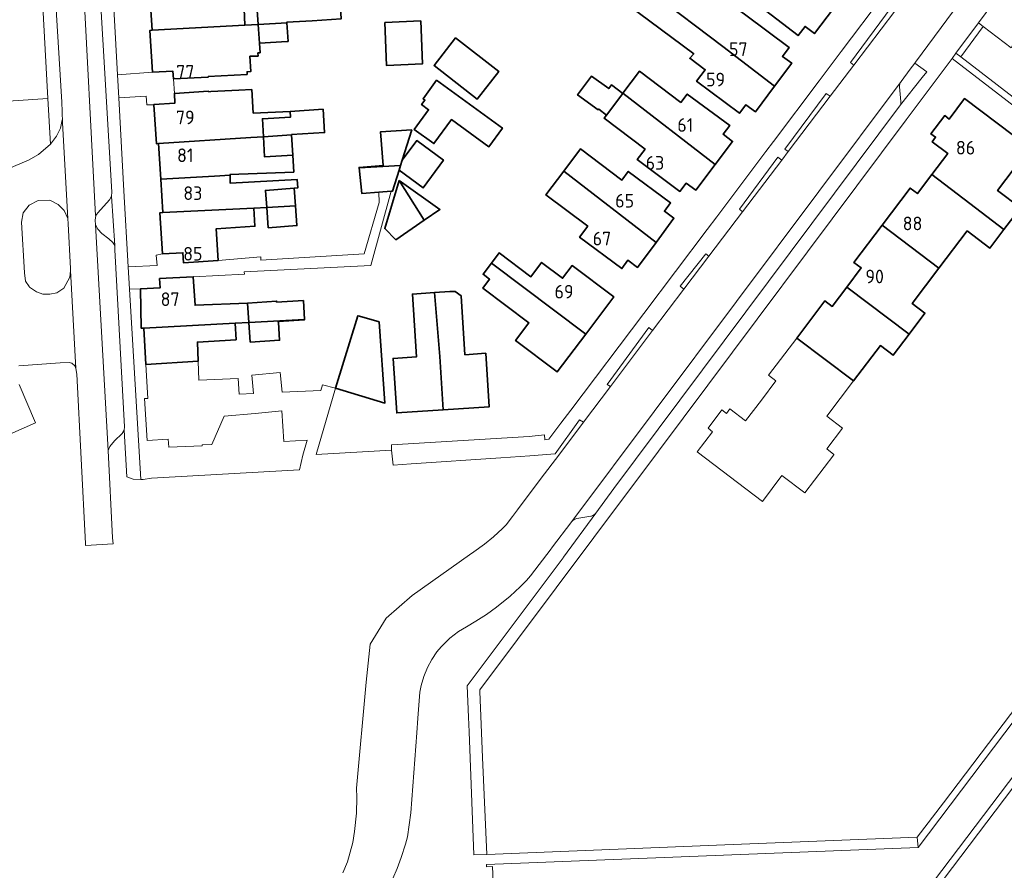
# Model space of a CAD drawing. Header units: metres. Extents: x 245598 to 248629, y 478632 to 481821.
# Tile 37 of 122: x 247546 to 247676, y 479215 to 479327. Entities that reach past the tile are written whole.
import ezdxf
from ezdxf.enums import TextEntityAlignment as Align

# ---------------------------------------------------------------- set-up
doc = ezdxf.new("R2010")
doc.units = ezdxf.units.M
for name, color, linetype, lineweight in [('B-XX-GR-GROENVOORZIENING-GV', 80, 'Continuous', 18), ('B-XX-OG-BEBOUWING-GV', 7, 'Continuous', 35), ('B-XX-OG-BEBOUWING-T18', 10, 'Continuous', 18), ('B-XX-OG-TERREIN_ERF-GV', 7, 'Continuous', 18), ('B-XX-VH-VERHARDING_GESLOTEN-GV', 252, 'Continuous', 18), ('B-XX-VH-VERHARDING_OPEN-GV', 252, 'Continuous', 18)]:
    doc.layers.add(name, color=color, linetype=linetype, lineweight=lineweight)
doc.styles.add('NLCS-ISO-M-T18', font='NLCS-ISO.ttf', dxfattribs={"height": 1.8})

msp = doc.modelspace()

# ---------------------------------------------------------------- linework, layer by layer
at = {"layer": 'B-XX-GR-GROENVOORZIENING-GV'}
for points in [[(247683.53, 479331.784), (247679.04, 479335.079), (247672.694, 479326.494), (247673.335, 479326.019), (247677.009, 479323.187), (247677.247, 479323.563), (247677.465, 479323.906)], [(247661.684, 479328.047), (247661.174, 479328.52), (247655.803, 479321.227), (247656.243, 479320.879)], [(247662.425, 479315.678), (247665.292, 479319.252), (247665.899, 479320.009), (247664.294, 479321.168), (247663.706, 479320.375), (247662.503, 479318.754), (247662.372, 479318.561), (247662.309, 479318.406), (247662.276, 479318.259), (247662.267, 479318.136), (247662.272, 479318.028), (247662.463, 479316.096), (247662.47, 479315.961), (247662.457, 479315.821)], [(247550.2, 479310.478), (247549.866, 479316.511), (247532.814, 479315.344), (247535.047, 479307.156), (247536.083, 479303.357), (247545.333, 479307.533), (247547.3, 479308.356), (247548.611, 479309.111)], [(247653.135, 479316.784), (247652.587, 479317.145), (247647.142, 479309.797), (247647.598, 479309.49)], [(247646.728, 479308.344), (247646.24, 479308.749), (247641.169, 479301.867), (247641.568, 479301.545)], [(247546.389, 479300.156), (247546.789, 479293.5), (247546.911, 479292.367), (247547.4, 479291.689), (247547.444, 479291.6), (247548.344, 479290.967), (247549.211, 479290.689), (247550.133, 479290.656), (247551.044, 479290.856), (247551.967, 479291.467), (247552.744, 479292.933), (247552.833, 479293.811), (247552.867, 479294.067), (247552.533, 479299.933), (247552.5, 479300.656), (247552.011, 479301.7), (247551.211, 479302.489), (247550.111, 479303.056), (247548.567, 479303.033), (247547.411, 479302.433), (247546.611, 479301.4)], [(247633.811, 479291.327), (247637.113, 479295.676), (247636.736, 479295.986), (247633.312, 479291.716)], [(247629.696, 479285.885), (247629.183, 479286.266), (247623.682, 479278.749), (247624.12, 479278.481)]]:
    msp.add_lwpolyline(points, close=True, dxfattribs=at)
at = {"layer": 'B-XX-OG-BEBOUWING-GV'}
for points in [[(247634.486, 479338.394), (247638.955, 479335.029), (247638.196, 479334.021), (247641.336, 479331.658), (247640.851, 479331.013), (247643.305, 479329.166), (247643.266, 479329.115), (247648.887, 479324.809), (247649.806, 479326.01), (247651.039, 479325.066), (247653.568, 479328.368), (247646.734, 479333.642), (247637.089, 479340.801), (247637, 479340.683), (247636.496, 479341.063), (247632.805, 479343.846), (247630.794, 479341.175)], [(247642.006, 479327.481), (247637.517, 479330.833), (247636.12, 479328.963), (247631.433, 479332.433), (247629.76, 479330.348), (247638.939, 479323.374), (247645.777, 479318.103), (247648.048, 479321.143), (247646.826, 479322.055), (247647.7, 479323.227)], [(247573.052, 479330.837), (247573.06, 479330.683), (247570.391, 479330.545), (247563.342, 479330.181), (247563.645, 479325.513), (247575.859, 479326.173), (247575.776, 479328.325), (247575.644, 479330.742), (247575.633, 479330.943)], [(247577.619, 479326.268), (247581.404, 479326.472), (247581.398, 479326.556), (247584.733, 479326.767), (247588.567, 479327), (247588.344, 479330.611), (247583.011, 479330.3), (247583.044, 479329.1), (247581.228, 479329.044), (247581.229, 479329.023), (247577.448, 479328.764)], [(247626.778, 479329.356), (247626.433, 479328.867), (247635.111, 479322.4), (247634.6, 479321.8), (247636.629, 479320.282), (247635.503, 479318.774), (247641.154, 479314.552), (247641.998, 479315.682), (247643.263, 479314.737), (247645.777, 479318.103), (247638.939, 479323.374), (247629.76, 479330.348), (247629.489, 479330.011), (247628.022, 479331.111)], [(247581.404, 479326.472), (247577.619, 479326.268), (247577.79, 479323.78), (247581.46, 479324.031), (247581.571, 479324.039)], [(247594.323, 479326.539), (247594.553, 479320.861), (247599.31, 479321.053), (247599.08, 479326.732)], [(247571.026, 479319.419), (247576.171, 479319.677), (247576.152, 479320.024), (247576.641, 479320.053), (247576.54, 479322.066), (247577.611, 479322.093), (247577.592, 479322.506), (247577.881, 479322.529), (247577.79, 479323.78), (247577.619, 479326.268), (247575.859, 479326.173), (247563.645, 479325.513), (247563.325, 479325.495), (247563.657, 479319.988), (247566.362, 479320.093), (247566.452, 479319.103), (247571.03, 479319.315)], [(247603.674, 479324.498), (247600.838, 479320.856), (247606.538, 479316.419), (247609.373, 479320.061)], [(247633.418, 479315.979), (247627.948, 479320.097), (247625.77, 479317.204), (247637.959, 479307.797), (247640.254, 479310.829), (247638.997, 479311.796), (247639.877, 479312.928), (247634.261, 479317.086)], [(247601.149, 479318.899), (247599.387, 479316.464), (247599.628, 479316.289), (247599.19, 479315.684), (247600.111, 479315.016), (247598.23, 479312.418), (247600.824, 479310.54), (247603.126, 479313.72), (247608.081, 479310.133), (247609.862, 479312.592)], [(247625.741, 479317.165), (247624.265, 479318.286), (247623.911, 479317.811), (247621.644, 479319.433), (247619.789, 479317), (247622.511, 479315.011), (247622.589, 479315.089), (247623.586, 479314.303)], [(247576.635, 479311.344), (247578.312, 479311.454), (247578.176, 479313.823), (247581.904, 479314.037), (247581.856, 479314.799), (247576.984, 479314.582), (247576.787, 479317.674), (247575.067, 479317.6), (247571.367, 479317.4), (247571.085, 479317.391), (247571.081, 479317.453), (247566.559, 479317.173), (247566.639, 479315.886), (247563.867, 479315.714), (247563.87, 479315.667), (247564.186, 479310.529), (247564.474, 479310.547)], [(247628.725, 479309.817), (247627.669, 479308.43), (247633.286, 479304.236), (247634.115, 479305.314), (247635.388, 479304.4), (247637.959, 479307.797), (247625.77, 479317.204), (247625.741, 479317.165), (247623.586, 479314.303), (247623.29, 479313.909)], [(247676.072, 479299.213), (247678.254, 479302.076), (247675.232, 479304.374), (247679.499, 479309.973), (247670.868, 479316.479), (247668.838, 479313.783), (247668.243, 479314.238), (247666.429, 479311.853), (247667.042, 479311.412), (247666.594, 479310.791), (247668.652, 479309.238), (247666.566, 479306.474), (247671.549, 479302.649)], [(247581.904, 479314.037), (247578.176, 479313.823), (247578.312, 479311.454), (247582.039, 479311.698), (247582.037, 479311.73), (247586.381, 479312.004), (247586.188, 479315.072), (247581.856, 479314.799)], [(247596.43, 479307.662), (247596.644, 479308.344), (247597.9, 479312.356), (247593.789, 479312.111), (247594.144, 479307.656), (247590.944, 479307.4), (247590.949, 479307.346)], [(247578.312, 479311.454), (247576.635, 479311.344), (247564.474, 479310.547), (247564.766, 479305.834), (247571.844, 479306.243), (247573.906, 479306.362), (247573.904, 479306.446), (247582.31, 479306.776), (247582.194, 479308.998), (247578.466, 479308.784)], [(247578.312, 479311.454), (247578.466, 479308.784), (247582.194, 479308.998), (247582.039, 479311.698)], [(247596.43, 479307.662), (247596.233, 479307.032), (247599.391, 479304.698), (247602.085, 479308.345), (247598.566, 479310.945), (247596.644, 479308.344)], [(247630.149, 479297.505), (247632.505, 479300.681), (247631.248, 479301.613), (247632.068, 479302.719), (247626.478, 479306.867), (247625.632, 479305.727), (247620.165, 479309.844), (247617.959, 479306.914)], [(247596.233, 479307.032), (247596.43, 479307.662), (247590.949, 479307.346), (247591.289, 479303.967), (247593.533, 479304.132), (247595.166, 479304.252), (247595.367, 479304.267)], [(247565.038, 479301.431), (247577.04, 479302.035), (247578.753, 479302.121), (247578.586, 479304.362), (247582.365, 479304.643), (247582.852, 479304.691), (247582.789, 479305.793), (247573.926, 479305.342), (247573.906, 479306.362), (247571.844, 479306.243), (247564.766, 479305.834)], [(247596.252, 479305.652), (247594.325, 479299.331), (247595.782, 479297.858), (247599.551, 479300.422)], [(247596.252, 479305.652), (247599.551, 479300.422), (247601.617, 479301.827)], [(247621.119, 479299.644), (247620.045, 479298.197), (247625.629, 479294.052), (247626.434, 479295.138), (247627.697, 479294.2), (247630.149, 479297.505), (247617.959, 479306.914), (247615.609, 479303.792)], [(247671.197, 479299.019), (247674.209, 479296.745), (247676.072, 479299.213), (247671.549, 479302.649), (247666.566, 479306.474), (247664.642, 479303.943), (247663.686, 479304.67), (247659.98, 479299.761), (247667.492, 479294.111)], [(247578.753, 479302.121), (247582.539, 479302.311), (247582.365, 479304.643), (247578.586, 479304.362)], [(247564.987, 479295.974), (247567.684, 479296.141), (247567.765, 479294.825), (247572.342, 479295.109), (247572.082, 479299.311), (247577.188, 479299.626), (247577.04, 479302.035), (247565.038, 479301.431), (247564.651, 479301.406)], [(247582.539, 479302.311), (247578.753, 479302.121), (247578.953, 479299.437), (247582.733, 479299.718)], [(247655.307, 479291.595), (247663.542, 479285.385), (247665.645, 479288.164), (247663.961, 479289.434), (247667.492, 479294.111), (247659.98, 479299.761), (247656.273, 479294.849), (247657.227, 479294.125)], [(247608.408, 479294.746), (247620.866, 479285.403), (247624.562, 479290.298), (247619.073, 479294.443), (247617.809, 479292.769), (247615.031, 479294.866), (247613.604, 479292.977), (247609.444, 479296.118)], [(247608.408, 479294.746), (247607.312, 479293.295), (247608.17, 479292.647), (247607.28, 479291.47), (247613.361, 479286.879), (247611.602, 479284.549), (247617.091, 479280.404), (247620.866, 479285.403)], [(247576.397, 479286.926), (247576.216, 479289.485), (247569.306, 479289.196), (247569.056, 479292.977), (247564.62, 479292.733), (247564.696, 479291.513), (247562.098, 479291.376), (247562.202, 479286.174), (247562.519, 479286.191), (247574.586, 479286.83)], [(247663.542, 479285.385), (247655.307, 479291.595), (247653.38, 479289.054), (247652.426, 479289.778), (247648.716, 479284.871), (247656.215, 479279.22), (247659.754, 479283.878), (247661.436, 479282.603)], [(247600.903, 479290.879), (247597.989, 479290.687), (247598.537, 479282.395), (247595.441, 479282.191), (247595.916, 479274.994), (247602.032, 479275.397), (247601.602, 479282.46)], [(247604.888, 479282.677), (247604.403, 479290.445), (247603.644, 479291.026), (247602.917, 479291.011), (247600.903, 479290.879), (247601.602, 479282.46), (247602.032, 479275.397), (247608.137, 479275.799), (247607.672, 479282.861)], [(247576.397, 479286.926), (247583.73, 479287.314), (247583.589, 479289.811), (247580.056, 479289.631), (247580.047, 479289.755), (247576.216, 479289.485)], [(247587.844, 479278.256), (247594.344, 479276.289), (247593.589, 479287.011), (247591, 479287.756), (247590.789, 479287.811)], [(247562.792, 479281.403), (247569.702, 479281.843), (247569.61, 479284.351), (247574.698, 479284.659), (247574.586, 479286.83), (247562.519, 479286.191)], [(247583.73, 479287.314), (247576.397, 479286.926), (247576.58, 479284.342), (247580.458, 479284.58), (247580.289, 479286.933), (247580.267, 479287.056), (247583.733, 479287.267)]]:
    msp.add_lwpolyline(points, close=True, dxfattribs=at)
at = {"layer": 'B-XX-OG-TERREIN_ERF-GV'}
for points in [[(247532.814, 479315.344), (247549.866, 479316.511), (247548.611, 479339.189), (247547.267, 479363.356), (247546.533, 479376.556), (247544.944, 479401.956)], [(247588.567, 479327), (247584.733, 479326.767), (247581.398, 479326.556), (247581.404, 479326.472), (247581.571, 479324.039), (247581.46, 479324.031), (247577.79, 479323.78), (247577.881, 479322.529), (247577.592, 479322.506), (247577.611, 479322.093), (247576.54, 479322.066), (247576.641, 479320.053), (247576.152, 479320.024), (247576.171, 479319.677), (247571.026, 479319.419), (247571.03, 479319.315), (247566.452, 479319.103), (247566.559, 479317.173), (247571.081, 479317.453), (247571.085, 479317.391), (247571.367, 479317.4), (247575.067, 479317.6), (247576.787, 479317.674), (247576.984, 479314.582), (247581.856, 479314.799), (247586.188, 479315.072), (247586.381, 479312.004), (247582.037, 479311.73), (247582.039, 479311.698), (247582.194, 479308.998), (247582.31, 479306.776), (247573.904, 479306.446), (247573.906, 479306.362), (247573.926, 479305.342), (247582.789, 479305.793), (247582.852, 479304.691), (247582.365, 479304.643), (247582.539, 479302.311), (247582.733, 479299.718), (247578.953, 479299.437), (247578.753, 479302.121), (247577.04, 479302.035), (247577.188, 479299.626), (247572.082, 479299.311), (247572.342, 479295.109), (247577.989, 479295.589), (247577.967, 479295.167), (247591.611, 479296), (247593.6, 479302.756), (247593.533, 479304.132), (247591.289, 479303.967), (247590.949, 479307.346), (247590.944, 479307.4), (247594.144, 479307.656), (247593.789, 479312.111), (247597.9, 479312.356), (247596.644, 479308.344), (247598.566, 479310.945), (247602.085, 479308.345), (247599.391, 479304.698), (247596.233, 479307.032), (247595.367, 479304.267), (247595.166, 479304.252), (247592.511, 479294.467), (247575.789, 479293.611), (247575.811, 479293.311), (247569.056, 479292.977), (247569.306, 479289.196), (247576.216, 479289.485), (247580.047, 479289.755), (247580.056, 479289.631), (247583.589, 479289.811), (247583.73, 479287.314), (247583.733, 479287.267), (247580.267, 479287.056), (247580.289, 479286.933), (247580.458, 479284.58), (247576.58, 479284.342), (247576.397, 479286.926), (247574.586, 479286.83), (247574.698, 479284.659), (247569.61, 479284.351), (247569.702, 479281.843), (247569.794, 479279.31), (247574.991, 479279.515), (247575.112, 479277.464), (247576.994, 479277.552), (247576.768, 479279.991), (247580.539, 479280.339), (247580.78, 479277.73), (247585.898, 479277.97), (247586.1, 479278.7), (247587.833, 479278.256), (247585.278, 479269.51), (247595.244, 479270.078), (247595.211, 479270.767), (247613.389, 479271.9), (247615.411, 479272.1), (247615.411, 479272.089), (247615.467, 479271.456), (247615.989, 479271.511), (247617.589, 479273.633), (247618.889, 479275.356), (247628.511, 479288.111), (247636.889, 479299.2), (247638.156, 479300.878), (247644.656, 479309.489), (247645.656, 479310.811), (247651.667, 479318.811), (247654.589, 479322.711), (247660.156, 479330.122)], [(247653.568, 479328.368), (247651.039, 479325.066), (247649.806, 479326.01), (247648.887, 479324.809), (247643.266, 479329.115)], [(247575.776, 479328.325), (247575.859, 479326.173), (247577.619, 479326.268), (247577.448, 479328.764)], [(247528.411, 479264.967), (247548.233, 479273.667), (247546.078, 479278.722)], [(247710.31, 479269.191), (247666.951, 479211.925)]]:
    msp.add_lwpolyline(points, dxfattribs=at)
for points in [[(247559.057, 479319.631), (247563.657, 479319.988), (247563.325, 479325.495), (247563.645, 479325.513), (247563.342, 479330.181), (247563.034, 479334.928), (247562.789, 479334.916), (247562.59, 479339.169), (247558.007, 479338.878)], [(247636.629, 479320.282), (247634.6, 479321.8), (247635.111, 479322.4), (247626.433, 479328.867), (247626.778, 479329.356), (247628.022, 479331.111), (247629.489, 479330.011), (247629.76, 479330.348), (247631.433, 479332.433), (247636.12, 479328.963), (247637.517, 479330.833), (247642.006, 479327.481), (247647.7, 479323.227), (247646.826, 479322.055), (247648.048, 479321.143), (247645.777, 479318.103), (247643.263, 479314.737), (247641.998, 479315.682), (247641.154, 479314.552), (247635.503, 479318.774)], [(247594.323, 479326.539), (247599.08, 479326.732), (247599.31, 479321.053), (247594.553, 479320.861)], [(247603.674, 479324.498), (247609.373, 479320.061), (247606.538, 479316.419), (247600.838, 479320.856)], [(247668.081, 479223.503), (247676.943, 479235.169), (247698.761, 479263.951), (247700.782, 479266.603), (247706.652, 479274.347), (247704.316, 479294.82), (247700.505, 479297.733), (247690.438, 479305.445), (247669.23, 479321.758), (247663.159, 479313.664), (247630.471, 479269.941), (247621.915, 479258.546), (247606.887, 479238.458), (247606.898, 479238.197), (247607.234, 479229.513), (247607.802, 479216.704), (247639.237, 479217.958), (247664.625, 479218.969)], [(247637.959, 479307.797), (247635.388, 479304.4), (247634.115, 479305.314), (247633.286, 479304.236), (247627.669, 479308.43), (247628.725, 479309.817), (247623.29, 479313.909), (247623.586, 479314.303), (247622.589, 479315.089), (247622.511, 479315.011), (247619.789, 479317), (247621.644, 479319.433), (247623.911, 479317.811), (247624.265, 479318.286), (247625.741, 479317.165), (247625.77, 479317.204), (247627.948, 479320.097), (247633.418, 479315.979), (247634.261, 479317.086), (247639.877, 479312.928), (247638.997, 479311.796), (247640.254, 479310.829)], [(247601.149, 479318.899), (247609.862, 479312.592), (247608.081, 479310.133), (247603.126, 479313.72), (247600.824, 479310.54), (247598.23, 479312.418), (247600.111, 479315.016), (247599.19, 479315.684), (247599.628, 479316.289), (247599.387, 479316.464)], [(247560.475, 479294.277), (247564.311, 479294.433), (247564.144, 479295.811), (247564.987, 479295.974), (247564.651, 479301.406), (247565.038, 479301.431), (247564.766, 479305.834), (247564.474, 479310.547), (247564.186, 479310.529), (247563.87, 479315.667), (247562.911, 479315.667), (247562.844, 479316.8), (247559.222, 479316.6), (247559.9, 479304.3)], [(247656.215, 479279.22), (247652.676, 479274.562), (247654.754, 479272.984), (247652.673, 479270.245), (247653.629, 479269.52), (247653.599, 479269.48), (247649.801, 479264.453), (247646.757, 479266.735), (247644.188, 479263.308), (247635.583, 479269.837), (247637.615, 479272.516), (247637.007, 479272.966), (247638.82, 479275.378), (247639.426, 479274.917), (247639.887, 479275.522), (247641.959, 479273.947), (247644.046, 479276.694), (247645.964, 479279.246), (247645.007, 479279.966), (247648.716, 479284.871), (247652.426, 479289.778), (247653.38, 479289.054), (247655.307, 479291.595), (247657.227, 479294.125), (247656.273, 479294.849), (247659.98, 479299.761), (247663.686, 479304.67), (247664.642, 479303.943), (247666.566, 479306.474), (247668.652, 479309.238), (247666.594, 479310.791), (247667.042, 479311.412), (247666.429, 479311.853), (247668.243, 479314.238), (247668.838, 479313.783), (247670.868, 479316.479), (247679.499, 479309.973), (247675.232, 479304.374), (247678.254, 479302.076), (247676.072, 479299.213), (247674.209, 479296.745), (247671.197, 479299.019), (247667.492, 479294.111), (247663.961, 479289.434), (247665.645, 479288.164), (247663.542, 479285.385), (247661.436, 479282.603), (247659.754, 479283.878)], [(247630.149, 479297.505), (247627.697, 479294.2), (247626.434, 479295.138), (247625.629, 479294.052), (247620.045, 479298.197), (247621.119, 479299.644), (247615.609, 479303.792), (247617.959, 479306.914), (247620.165, 479309.844), (247625.632, 479305.727), (247626.478, 479306.867), (247632.068, 479302.719), (247631.248, 479301.613), (247632.505, 479300.681)], [(247599.551, 479300.422), (247595.782, 479297.858), (247594.325, 479299.331), (247596.252, 479305.652), (247601.617, 479301.827)], [(247613.361, 479286.879), (247607.28, 479291.47), (247608.17, 479292.647), (247607.312, 479293.295), (247608.408, 479294.746), (247609.444, 479296.118), (247613.604, 479292.977), (247615.031, 479294.866), (247617.809, 479292.769), (247619.073, 479294.443), (247624.562, 479290.298), (247620.866, 479285.403), (247617.091, 479280.404), (247611.602, 479284.549)], [(247584.075, 479271.374), (247580.99, 479271.23), (247580.747, 479275.245), (247577.237, 479274.921), (247573.152, 479274.582), (247571.529, 479270.808), (247570.219, 479270.762), (247570.225, 479270.628), (247565.841, 479270.473), (247565.733, 479271.515), (247562.994, 479271.34), (247562.626, 479276.877), (247563.049, 479276.897), (247562.792, 479281.403), (247562.519, 479286.191), (247562.202, 479286.174), (247562.098, 479291.376), (247560.644, 479291.322), (247562.122, 479266.224), (247562.433, 479266.211), (247563.533, 479266.367), (247583.1, 479267.489), (247583.533, 479269.411)], [(247602.917, 479291.011), (247603.644, 479291.026), (247604.403, 479290.445), (247604.888, 479282.677), (247607.672, 479282.861), (247608.137, 479275.799), (247602.032, 479275.397), (247595.916, 479274.994), (247595.441, 479282.191), (247598.537, 479282.395), (247597.989, 479290.687), (247600.903, 479290.879)], [(247587.844, 479278.256), (247590.789, 479287.811), (247591, 479287.756), (247593.589, 479287.011), (247594.344, 479276.289)]]:
    msp.add_lwpolyline(points, close=True, dxfattribs=at)
at = {"layer": 'B-XX-VH-VERHARDING_GESLOTEN-GV'}
for points in [[(247549.9, 479345.567), (247551.7, 479316.011), (247551.744, 479314.767), (247551.778, 479313.267), (247552.5, 479300.656), (247552.533, 479299.933), (247552.867, 479294.067), (247552.833, 479293.811), (247553.567, 479280.833), (247553.667, 479280.089), (247554.833, 479257.756), (247554.82, 479257.495), (247558.491, 479257.697), (247558.4, 479258.511), (247557.844, 479270.033), (247556.167, 479299.833), (247556.1, 479300.433), (247556.188, 479301.062), (247556.167, 479301.033), (247554.422, 479333.9)], [(247661.684, 479328.047), (247656.243, 479320.879), (247653.135, 479316.784), (247647.598, 479309.49), (247646.728, 479308.344), (247641.568, 479301.545), (247637.113, 479295.676), (247633.811, 479291.327), (247631.733, 479288.589), (247629.696, 479285.885), (247624.12, 479278.481), (247620.586, 479273.789), (247617.44, 479269.611), (247614.863, 479266.189), (247611.867, 479262.211), (247611.181, 479261.3), (247610.358, 479260.206), (247609.857, 479259.715), (247608.673, 479258.638), (247607.507, 479257.682), (247606.078, 479256.633), (247605.514, 479256.262), (247597.951, 479250.871), (247594.535, 479247.881), (247592.399, 479244.464), (247591.865, 479239.445), (247590.589, 479225.445), (247590.629, 479224.212), (247590.582, 479222.146), (247590.348, 479219.753), (247590.105, 479218.288), (247589.397, 479215.741), (247588.8, 479214.277)], [(247595.402, 479213.538), (247595.968, 479214.866), (247596.513, 479216.318), (247597.069, 479218.058), (247597.335, 479219.028), (247597.765, 479222.206), (247598.568, 479232.767), (247598.707, 479234.693), (247598.975, 479238.117), (247599.141, 479238.988), (247599.483, 479240.178), (247599.976, 479241.387), (247600.55, 479242.452), (247601.228, 479243.452), (247601.772, 479244.12), (247602.937, 479245.276), (247604.06, 479246.133), (247605.126, 479246.771), (247606.374, 479247.487), (247607.781, 479248.391), (247609.1, 479249.34), (247610.869, 479250.789), (247612.202, 479252.038), (247613.024, 479252.886), (247613.566, 479253.482), (247616.305, 479257.066), (247616.347, 479257.122), (247619.033, 479260.659), (247662.503, 479318.754), (247663.706, 479320.375), (247664.294, 479321.168), (247664.393, 479321.301), (247669.397, 479328.049)]]:
    msp.add_lwpolyline(points, dxfattribs=at)
for points in [[(247556.188, 479301.062), (247556.444, 479301.411), (247558.011, 479303.111), (247558.267, 479303.589), (247558.289, 479304.133), (247556.711, 479331.033), (247556.689, 479331.633), (247556.567, 479331.956), (247556.3, 479332.389), (247554.978, 479333.5), (247554.447, 479333.882), (247554.422, 479333.9), (247556.167, 479301.033)], [(247673.335, 479326.019), (247672.694, 479326.494), (247669.731, 479322.462), (247670.369, 479321.991)], [(247558.689, 479297.111), (247558.433, 479297.489), (247557.911, 479297.956), (247557, 479298.689), (247556.467, 479299.267), (247556.167, 479299.833), (247557.844, 479270.033), (247558.044, 479270.567), (247558.644, 479271.289), (247559.667, 479272.256), (247559.933, 479272.711), (247559.967, 479273.167), (247558.711, 479296.511)]]:
    msp.add_lwpolyline(points, close=True, dxfattribs=at)
at = {"layer": 'B-XX-VH-VERHARDING_OPEN-GV'}
for points in [[(247543.011, 479441.089), (247544.944, 479401.956), (247546.533, 479376.556), (247547.267, 479363.356), (247548.611, 479339.189), (247549.866, 479316.511), (247550.2, 479310.478), (247551, 479311.511), (247551.544, 479312.567), (247551.744, 479313.667), (247551.778, 479313.267), (247551.744, 479314.767), (247551.7, 479316.011), (247549.9, 479345.567), (247548.749, 479367.175), (247547.333, 479393.767), (247544.911, 479438.311), (247543.1, 479471.7), (247542.475, 479473.475), (247541.8, 479474.275), (247541.411, 479474.47), (247541.744, 479463.967), (247542.497, 479449.381), (247542.567, 479449.389)], [(247698.761, 479263.951), (247676.943, 479235.169), (247668.081, 479223.503), (247664.625, 479218.969), (247664.748, 479217.614), (247707.531, 479274.204), (247705.111, 479295.247), (247670.369, 479321.991), (247669.731, 479322.462), (247669.23, 479321.758), (247690.438, 479305.445), (247700.505, 479297.733), (247704.316, 479294.82), (247706.652, 479274.347), (247700.782, 479266.603)], [(247563.657, 479319.988), (247559.057, 479319.631), (247559.222, 479316.6), (247562.844, 479316.8), (247562.911, 479315.667), (247563.87, 479315.667), (247563.867, 479315.714), (247566.639, 479315.886), (247566.559, 479317.173), (247566.452, 479319.103), (247566.362, 479320.093)], [(247619.033, 479260.659), (247619.193, 479260.833), (247619.276, 479260.894), (247619.412, 479260.968), (247619.572, 479261.022), (247619.68, 479261.04), (247621.527, 479261.355), (247621.629, 479261.378), (247621.799, 479261.441), (247621.933, 479261.516), (247622.079, 479261.63), (247622.204, 479261.767), (247624.575, 479265.002), (247662.425, 479315.678), (247662.457, 479315.821), (247662.47, 479315.961), (247662.463, 479316.096), (247662.272, 479318.028), (247662.267, 479318.136), (247662.276, 479318.259), (247662.309, 479318.406), (247662.372, 479318.561), (247662.503, 479318.754)], [(247556.167, 479299.833), (247556.467, 479299.267), (247557, 479298.689), (247557.911, 479297.956), (247558.433, 479297.489), (247558.689, 479297.111), (247558.267, 479303.589), (247558.011, 479303.111), (247556.444, 479301.411), (247556.188, 479301.062), (247556.1, 479300.433)], [(247564.144, 479295.811), (247564.311, 479294.433), (247560.475, 479294.277), (247560.644, 479291.322), (247562.098, 479291.376), (247564.696, 479291.513), (247564.62, 479292.733), (247569.056, 479292.977), (247575.811, 479293.311), (247575.789, 479293.611), (247592.511, 479294.467), (247595.166, 479304.252), (247593.533, 479304.132), (247593.6, 479302.756), (247591.611, 479296), (247577.967, 479295.167), (247577.989, 479295.589), (247572.342, 479295.109), (247567.765, 479294.825), (247567.684, 479296.141), (247564.987, 479295.974)]]:
    msp.add_lwpolyline(points, close=True, dxfattribs=at)
for points in [[(247556.711, 479331.033), (247558.289, 479304.133), (247558.267, 479303.589), (247558.689, 479297.111), (247558.711, 479296.511), (247559.967, 479273.167), (247559.933, 479272.711), (247560.275, 479266.538), (247561.111, 479266.267), (247562.122, 479266.224), (247560.644, 479291.322), (247560.475, 479294.277), (247559.9, 479304.3), (247559.222, 479316.6), (247559.057, 479319.631), (247558.007, 479338.878)], [(247669.397, 479328.049), (247664.393, 479321.301), (247664.294, 479321.168), (247665.899, 479320.009), (247665.292, 479319.252), (247662.425, 479315.678), (247624.575, 479265.002), (247622.204, 479261.767), (247617.942, 479255.952), (247617.892, 479255.883), (247605.224, 479238.977), (247605.387, 479234.831), (247605.464, 479232.887), (247606.105, 479216.636), (247607.802, 479216.704), (247607.234, 479229.513), (247606.898, 479238.197), (247606.887, 479238.458), (247621.915, 479258.546), (247630.471, 479269.941), (247663.159, 479313.664), (247669.23, 479321.758), (247669.731, 479322.462), (247672.694, 479326.494), (247679.04, 479335.079)], [(247660.156, 479330.122), (247654.589, 479322.711), (247651.667, 479318.811), (247645.656, 479310.811), (247644.656, 479309.489), (247638.156, 479300.878), (247636.889, 479299.2), (247628.511, 479288.111), (247618.889, 479275.356), (247617.589, 479273.633), (247615.989, 479271.511), (247615.467, 479271.456), (247615.411, 479272.089), (247615.411, 479272.1), (247613.389, 479271.9), (247595.211, 479270.767), (247595.244, 479270.078), (247595.449, 479268.111), (247597.815, 479268.273), (247609.669, 479269.081), (247613.494, 479269.342), (247616.833, 479269.57), (247620.055, 479274.099), (247620.586, 479273.789), (247624.12, 479278.481), (247623.682, 479278.749), (247629.183, 479286.266), (247629.696, 479285.885), (247631.733, 479288.589), (247633.811, 479291.327), (247633.312, 479291.716), (247636.736, 479295.986), (247637.113, 479295.676), (247641.568, 479301.545), (247641.169, 479301.867), (247646.24, 479308.749), (247646.728, 479308.344), (247647.598, 479309.49), (247647.142, 479309.797), (247652.587, 479317.145), (247653.135, 479316.784), (247656.243, 479320.879), (247655.803, 479321.227), (247661.174, 479328.52)], [(247677.009, 479323.187), (247673.335, 479326.019), (247670.369, 479321.991), (247705.111, 479295.247)], [(247546.033, 479281.2), (247551.489, 479281.584), (247552.667, 479281.667), (247553.011, 479281.567), (247553.444, 479281.2), (247553.567, 479280.833), (247552.833, 479293.811), (247552.744, 479292.933), (247551.967, 479291.467), (247551.044, 479290.856), (247550.133, 479290.656), (247549.211, 479290.689), (247548.344, 479290.967), (247547.444, 479291.6), (247547.4, 479291.689), (247546.911, 479292.367), (247546.789, 479293.5), (247546.389, 479300.156), (247546.611, 479301.4), (247547.411, 479302.433), (247548.567, 479303.033), (247550.111, 479303.056), (247551.211, 479302.489), (247552.011, 479301.7), (247552.5, 479300.656), (247551.778, 479313.267), (247551.744, 479313.667), (247551.544, 479312.567), (247551, 479311.511), (247550.2, 479310.478), (247548.611, 479309.111), (247547.3, 479308.356), (247545.333, 479307.533)], [(247707.531, 479274.204), (247664.748, 479217.614), (247607.784, 479215.398), (247607.779, 479215.069), (247608.575, 479215.102), (247608.736, 479211.091)], [(247666.766, 479213.126), (247709.388, 479269.408)]]:
    msp.add_lwpolyline(points, dxfattribs=at)

# ---------------------------------------------------------------- texts
at = {"layer": 'B-XX-OG-BEBOUWING-T18', "style": 'NLCS-ISO-M-T18'}
for s, p in [('57', (247641, 479323)), ('77', (247568, 479320)), ('59', (247638, 479319)), ('79', (247568, 479314)), ('61', (247634, 479313)), ('86', (247671, 479310)), ('81', (247568, 479309)), ('63', (247630, 479308)), ('83', (247569, 479304)), ('65', (247626, 479303)), ('88', (247664, 479300)), ('67', (247623, 479298)), ('85', (247569, 479296)), ('90', (247659, 479293)), ('69', (247618, 479291)), ('87', (247566, 479290))]:
    msp.add_text(s, height=1.8, dxfattribs=at).set_placement(p, align=Align.MIDDLE_CENTER)

doc.saveas('drawing.dxf')
